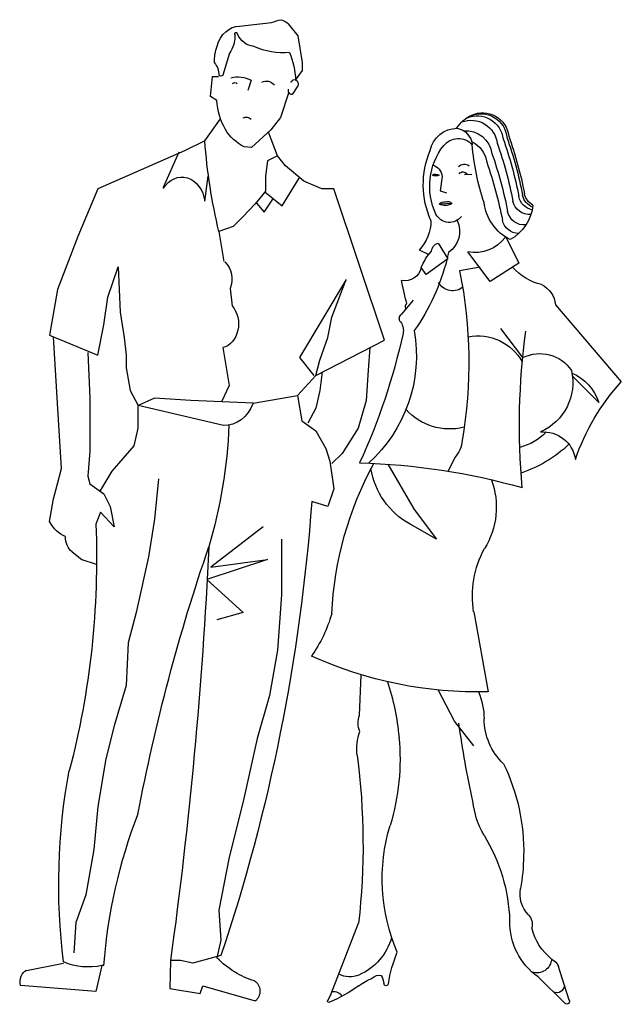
# Model space of a CAD drawing. Extents: x 223.1 to 224.18, y 35.22 to 37.
import ezdxf

# ---------------------------------------------------------------- set-up
doc = ezdxf.new("R2010")
doc.units = 0
doc.header["$MEASUREMENT"] = 0
doc.layers.add('GENTE', color=251, linetype='CONTINUOUS')
doc.layers.add('MUROS', color=1, linetype='CONTINUOUS')

# ---------------------------------------------------------------- blocks, each defined once
blk = doc.blocks.new('MA-2')
at = {"layer": 'GENTE'}
for p, q in [((0.1821, 1.4999), (0.1686, 1.5002)), ((0.2223, 1.4962), (0.2259, 1.4701)), ((0.2259, 1.4701), (0.2147, 1.4666)), ((0.2046, 1.4472), (0.2277, 1.4462)), ((0.1066, 1.3857), (0.0836, 1.3394)), ((0.2295, 1.3756), (0.2122, 1.3471)), ((0.1358, 1.306), (0.1762, 1.3597)), ((0.2637, 1.3631), (0.2465, 1.3551)), ((0.0836, 1.3394), (0.1358, 1.306)), ((0.2122, 1.3471), (0.2515, 1.3185)), ((0.1539, 1.3323), (0.1908, 1.3253)), ((0.2515, 1.3185), (0.2604, 1.3312)), ((0.2888, 1.2745), (0.2959, 1.3082)), ((0.275, 1.2723), (0.2957, 1.2472)), ((0.2862, 1.2675), (0.2888, 1.2745)), ((0.2891, 1.2606), (0.2862, 1.2675)), ((0.0177, 1.2638), (-0.1015, 1.1244)), ((0.0764, 1.1683), (0.1165, 1.221)), ((-0.0607, 1.0873), (-0.0131, 1.1348)), ((0.1997, 0.9877), (0.2118, 0.9629)), ((0.3208, 0.9755), (0.273, 0.8934)), ((0.273, 0.8934), (0.2324, 0.8402)), ((0.2324, 0.8402), (0.2803, 0.8673)), ((0.1654, 0.7083), (0.1395, 0.5637)), ((0.3719, 0.5212), (0.3691, 0.5947)), ((0.2, 0.5106), (0.2299, 0.5671)), ((0.1649, 0.4661), (0.2, 0.5106)), ((0.4236, 0.0161), (0.3735, 0.1451)), ((0.013, 0.069), (-0.0069, 0.0063)), ((0, 0), (0.0491, 0.048)), ((0.4236, 0.0161), (0.43, 0.0047))]:
    blk.add_line(p, q, dxfattribs=at)
for centre, radius, start, end in [((0.1491, 1.564), 0.0473, 65.1713, 173.6439), ((0.1521, 1.5627), 0.0469, 66.2044, 175.2492), ((0.1592, 1.5586), 0.0473, 67.5062, 173.6439), ((0.1413, 1.5473), 0.0658, 33.3372, 65.1713), ((0.1699, 1.5505), 0.0473, 69.0624, 173.6439), ((0.8038, 1.323), 0.7439, 160.6252, 168.9992), ((0.1795, 1.5317), 0.0473, 84.7198, 173.6439), ((0.202, 1.5501), 0.0341, 101.7096, 174.417), ((0.1944, 1.5327), 0.0507, 11.5315, 89.1806), ((0.8072, 1.3203), 0.7439, 160.6252, 168.9992), ((0.8139, 1.3177), 0.7439, 160.6252, 168.9992), ((0.8247, 1.3096), 0.7439, 160.6252, 168.9992), ((0.1889, 1.5162), 0.0473, 114.4908, 173.6439), ((-0.2796, 1.5909), 0.4493, 341.5508, 355.2121), ((0.193, 1.531), 0.0338, 38.2477, 137.1464), ((0.1268, 1.4788), 0.1182, 334.6459, 38.2477), ((0.8342, 1.2908), 0.7439, 160.6252, 168.9992), ((0.0969, 1.4812), 0.1596, 336.0031, 22.7307), ((0.8436, 1.2753), 0.7439, 160.6252, 168.9992), ((0.1821, 1.5041), 0.0144, 40.8329, 126.9362), ((0.2477, 1.4929), 0.0256, 109.4253, 172.4812), ((0.1849, 1.4961), 0.00829, 35.1977, 150.5271), ((0.2342, 1.4897), 0.0107, 56.7211, 125.5704), ((0.2338, 1.5095), 0.0125, 242.0412, 300.2503), ((0.0436, 1.4713), 0.0307, 298.4691, 348.1524), ((0.047, 1.4686), 0.0307, 292.7065, 348.1524), ((0.1389, 1.4527), 0.0811, 185.9186, 240.983), ((0.0537, 1.4659), 0.0307, 281.1789, 348.1524), ((0.0644, 1.4578), 0.0307, 265.3563, 348.1524), ((0.0607, 1.4591), 0.0865, 296.7072, 353.4024), ((0.2125, 1.441), 0.01, 66.0756, 141.4458), ((0.217, 1.4663), 0.0228, 237.1103, 298.0677), ((0.2191, 1.4396), 0.0108, 37.7062, 103.936), ((0.074, 1.439), 0.0307, 264.4332, 348.1524), ((0.2093, 1.4397), 0.0269, 215.7429, 334.6459), ((0.0834, 1.4235), 0.0307, 271.6197, 348.1524), ((0.2376, 1.3967), 0.0467, 155.3343, 234.9452), ((0.3235, 1.4174), 0.0808, 180.8172, 222.265), ((0.1631, 1.4266), 0.0682, 215.9833, 281.1304), ((0.2257, 1.3601), 0.0159, 3.035, 76.2467), ((0.589, 1.4403), 0.3869, 192.2083, 193.711), ((0.1667, 1.2929), 0.1012, 22.24, 42.276), ((0.589, 1.4403), 0.3869, 194.1005, 215.2142), ((0.0194, 1.3975), 0.0999, 283.5087, 319.1534), ((1.0061, 1.1599), 0.8319, 168.5333, 189.8063), ((0.2898, 1.3381), 0.0306, 193.685, 281.4988), ((0.2034, 1.3183), 0.0291, 228.9208, 330.6455), ((0.0607, 1.2612), 0.0431, 114.651, 176.5576), ((0.3021, 1.2578), 0.0133, 167.8564, 191.177), ((0.2897, 1.239), 0.0102, 322.8186, 53.8564), ((0.3182, 1.2173), 0.0257, 142.8186, 192.5028), ((-1.1839, 1.0454), 1.2666, 354.9083, 7.7561), ((0.5308, 1.1719), 0.2619, 170.0468, 227.9947), ((1.4397, 1.466), 1.1744, 192.5028, 204.5612), ((0.1572, 1.117), 0.0907, 78.4128, 151.5917), ((0.0456, 1.1073), 0.0684, 63.223, 146.2637), ((0.0205, 1.0622), 0.0849, 112.6911, 162.8444), ((0.0833, 1.123), 0.0971, 166.7934, 246.6083), ((-0.3856, 0.862), 0.3867, 18.3566, 42.7195), ((0.2088, 1.1448), 0.1056, 255.983, 318.3225), ((0.0393, 0.9758), 0.0583, 84.6278, 172.1063), ((0.1057, 1.102), 0.0988, 223.5849, 256.1805), ((0.2365, 1.022), 0.0503, 184.3403, 222.9992), ((0.1535, 1.18), 0.2325, 226.4161, 251.5069), ((0.4018, -0.2064), 1.1847, 91.4608, 105.8767), ((0.2141, 0.989), 0.1386, 298.5803, 351.2605), ((-0.2094, 0.6753), 0.6321, 2.6763, 28.4959), ((0.266, 0.8978), 0.1415, 159.4844, 212.028), ((-0.0146, 0.7365), 0.1823, 351.0942, 28.2484), ((0.6661, 0.7748), 0.2538, 195.9886, 215.2094), ((0.1581, 1.2922), 0.7287, 268.5405, 294.3674), ((0.7565, 0.4387), 0.4581, 161.7602, 174.5965), ((0.2707, 0.5148), 0.1241, 156.8799, 179.7934), ((0.3344, 0.507), 0.04, 337.7012, 20.828), ((0.0335, 0.5156), 0.1131, 313.5951, 359.7934), ((-1.4713, 0.7319), 1.6785, 347.3997, 352.3049), ((0.7151, 0.4426), 0.4165, 174.5965, 196.8247), ((0.2853, 0.4608), 0.0916, 352.4901, 19.8179), ((1.6079, 0.2864), 1.2424, 172.4901, 186.5309), ((0.4434, 0.274), 0.3684, 154.3004, 181.1869), ((0.0165, 0.3809), 0.151, 329.5406, 354.2276), ((-0.004, 0.2251), 0.3348, 336.7544, 16.8247), ((0.415, 0.1397), 0.3148, 148.4631, 178.2833), ((0.46, 0.2743), 0.385, 181.1869, 189.9201), ((0.0264, 0.1985), 0.0553, 316.4036, 9.9201), ((0.0849, 0.1428), 0.0255, 136.4036, 194.1081), ((-0.0224, 0.1477), 0.1227, 305.6454, 0.6468), ((-0.0385, 0.1596), 0.1013, 307.9777, 346.8233), ((0.4138, 0.1465), 0.1035, 194.9616, 246.7118), ((0.0486, -0.0091), 0.2747, 9.3578, 21.8297), ((0.0355, 0.0573), 0.0254, 117.4035, 155.9837), ((0.0513, 0.0819), 0.0267, 183.1703, 288.2156), ((0.3237, 0.0362), 0.00412, 189.3578, 356.5337), ((0.3573, 0.0342), 0.0295, 145.8159, 176.5337), ((0.3365, 0.0356), 0.0156, 42.0998, 103.6089), ((0.2971, -0.074), 0.1304, 54.305, 66.9849), ((0.389, 0.0889), 0.0409, 246.7118, 299.4784), ((0.0154, 0.0334), 0.014, 183.5241, 293.3227), ((0.5383, 0.2618), 0.283, 234.305, 246.6003), ((0.4185, 0.0044), 0.0173, 80.0359, 150.3741), ((-0.0031, 0.0035), 0.00468, 143.4605, 312.0315), ((0.4271, 0.0047), 0.00289, 246.6003, 0.7784)]:
    blk.add_arc(centre, radius, start, end, dxfattribs=at)
blk = doc.blocks.new('H-FTE')
at = {"layer": 'GENTE'}
for p, q in [((-0.0969, 1.7459), (-0.075, 1.7678)), ((0.0356, 1.7631), (-0.0363, 1.7699)), ((-0.1064, 1.6978), (-0.0969, 1.7459)), ((0.0584, 1.7146), (0.073, 1.6746)), ((-0.107, 1.6833), (-0.1064, 1.6978)), ((-0.0912, 1.6655), (-0.107, 1.6833)), ((0.0091, 1.6655), (0.0167, 1.6469)), ((0.0965, 1.672), (0.0828, 1.672)), ((0.1013, 1.6362), (0.0965, 1.672)), ((-0.095, 1.6537), (-0.0831, 1.6397)), ((-0.0755, 1.6439), (-0.0572, 1.5978)), ((0.0866, 1.629), (0.1013, 1.6362)), ((-0.0572, 1.5978), (-0.0353, 1.5759)), ((0.114, 1.556), (0.0785, 1.5954)), ((-0.0502, 1.5286), (-0.0296, 1.5718)), ((-0.0353, 1.5759), (0.0086, 1.544)), ((0.0086, 1.544), (0.0249, 1.545)), ((0.2078, 1.4722), (0.1719, 1.536)), ((-0.0611, 1.4381), (-0.099, 1.4881)), ((0.114, 1.4465), (0.1062, 1.4921)), ((-0.0218, 1.4637), (-0.0611, 1.4381)), ((-0.0202, 1.427), (-0.0393, 1.4503)), ((-0.0029, 1.443), (-0.0202, 1.427)), ((0.0821, 1.3917), (0.0711, 1.3373)), ((0.0569, 1.2885), (0.0522, 1.257)), ((0.073, 1.1818), (0.0593, 1.1134)), ((0.0593, 1.1134), (0.0762, 1.0837)), ((0.0717, 1.0407), (0.2645, 1.0769)), ((0.3495, 0.8839), (0.3603, 0.8624)), ((0.414, 0.8122), (0.3922, 0.7985)), ((0.3922, 0.7985), (0.3597, 0.7899)), ((0.1915, 0.073), (0.1928, 0.0223)), ((0.3466, 0.0639), (0.3603, 0.0168)), ((0.5169, 0.0551), (0.4332, 0.0684)), ((0.1186, 0.0274), (0, 0)), ((0.1244, 0.0131), (0.1186, 0.0274)), ((0.1928, 0.0223), (0.1244, 0.0131)), ((0.3603, 0.0168), (0.5305, 0.0277))]:
    blk.add_line(p, q, dxfattribs=at)
for points in [[(0.114, 1.556), (0.1596, 1.5377), (0.3557, 1.4693), (0.4013, 1.3826), (0.4469, 1.2868), (0.4651, 1.2046), (0.3557, 1.1681), (0.342, 1.2229), (0.3329, 1.2731), (0.3101, 1.3278), (0.3055, 1.2457), (0.2964, 1.2001), (0.2919, 1.1681), (0.2919, 1.1453), (0.2827, 1.1043), (0.2645, 1.0769)], [(-0.0958, 1.0951), (-0.1368, 1.1316), (-0.2919, 1.1955), (-0.1778, 1.4693), (-0.1505, 1.4693), (-0.1094, 1.483), (-0.0684, 1.5104), (-0.0502, 1.5286), (-0.0274, 1.5195), (-0.0228, 1.4921), (-0.0228, 1.4647), (-0.0137, 1.4556), (0, 1.4419), (0.0274, 1.4191), (0.0502, 1.4008), (0.0821, 1.3917)], [(-0.1368, 1.1316), (-0.1459, 1.159), (-0.1642, 1.2001), (-0.1733, 1.2366), (-0.2052, 1.305), (-0.1003, 1.1636), (-0.1322, 1.1316)], [(0.4651, 0.867), (0.456, 0.908), (0.4469, 0.9354), (0.4378, 0.9628), (0.4469, 1.0814), (0.4558, 1.2015)], [(-0.2591, 1.182), (-0.2554, 1.1408), (-0.2508, 1.086), (-0.2326, 1.0358), (-0.1961, 0.9902), (-0.1733, 0.9719)], [(0.3785, 1.1727), (0.3739, 1.0906), (0.3739, 0.9947), (0.3785, 0.9491), (0.3739, 0.9354), (0.342, 0.9172), (0.3283, 0.8944), (0.3192, 0.8578), (0.3495, 0.8839)], [(-0.1515, 1.1377), (-0.1459, 1.1043), (-0.1368, 1.0723), (-0.1186, 1.0449)], [(-0.0958, 1.0951), (-0.1049, 1.0495), (-0.1368, 1.0312), (-0.1596, 0.9993), (-0.1687, 0.9765), (-0.1778, 0.9263), (-0.1642, 0.8944), (-0.1277, 0.9035)], [(0.0049, 1.0808), (0.0046, 1.0814), (-0.0958, 1.0951)], [(0.0046, 1.0814), (0.1459, 1.086), (0.228, 1.0906), (0.2645, 1.0769)], [(0.3508, 0.9222), (0.3238, 0.9582), (0.2736, 1.0039), (0.2645, 1.0358), (0.2645, 1.0769)], [(0.2189, 0.9445), (0.228, 0.8715), (0.2417, 0.8031), (0.2691, 0.7027), (0.2873, 0.6479), (0.2919, 0.5704), (0.3192, 0.4974), (0.3375, 0.438), (0.3557, 0.3514), (0.3648, 0.2738), (0.3831, 0.1916), (0.4059, 0.1415), (0.4104, 0.0867)], [(-0.0182, 0.8578), (0.1003, 0.7848), (-0.0274, 0.7985), (0.1094, 0.762), (0.0274, 0.7027), (0.0866, 0.689)], [(-0.0593, 0.835), (-0.0593, 0.7346), (-0.0502, 0.6343), (-0.0319, 0.5521), (-0.0046, 0.4746), (0.0274, 0.3605), (0.0593, 0.2601), (0.0821, 0.1643), (0.0775, 0.1095), (0.0866, 0.0776)], [(0.0775, 0.0821), (0.1414, 0.0684), (0.1687, 0.073), (0.1915, 0.073)], [(0.342, 0.0639), (0.3466, 0.0639)]]:
    blk.add_lwpolyline(points, dxfattribs=at)
for centre, radius, start, end in [((-0.0388, 1.7096), 0.0685, 107.4072, 121.8936), ((-0.114, 1.4722), 0.3077, 75.3735, 79.762), ((0.0016, 1.7712), 0.0444, 272.4077, 332.2446), ((0.0364, 1.7105), 0.0526, 18.3022, 90.8269), ((0.0434, 1.7492), 0.00292, 341.3477, 152.2446), ((0.0891, 1.7448), 0.043, 175.4375, 224.5194), ((0.0388, 1.657), 0.1303, 153.241, 176.2668), ((-0.0632, 1.9111), 0.196, 265.8083, 289.8849), ((0.0257, 1.699), 0.0667, 358.3159, 24.7954), ((0.1127, 1.6741), 0.0306, 131.3902, 178.9804), ((0.0775, 1.6796), 0.00675, 227.4801, 312.5199), ((-0.0886, 1.6586), 0.00811, 21.6298, 217.9044), ((-0.025, 1.638), 0.0261, 67.0832, 134.3674), ((0.0398, 1.5891), 0.0824, 79.1168, 111.8648), ((0.0467, 1.6537), 0.00753, 52.726, 136.0816), ((-0.0823, 1.6472), 0.00756, 263.8399, 18.8908), ((-0.0083, 1.6341), 0.0951, 290.4038, 356.9175), ((0.0204, 1.5824), 0.0167, 64.6709, 130.5312), ((-0.6952, 1.628), 0.8124, 343.0913, 354.9149), ((0.166, 1.4376), 0.0527, 37.244, 170.3572), ((0.0918, 1.3058), 0.0389, 126.8653, 206.4118), ((0.0815, 1.2247), 0.0437, 132.1851, 258.7289), ((0.0702, 1.1139), 0.0732, 206.2913, 271.1494), ((0.8139, 1.0827), 0.7556, 183.1288, 200.2362), ((2.6334, 1.157), 2.7727, 185.2463, 202.8095), ((1.5826, 0.8002), 1.2239, 177.0877, 198.2893), ((0.4089, 0.9049), 0.0678, 287.1868, 325.9687), ((0.3982, 0.8387), 0.0308, 300.7616, 2.6688), ((-2.6008, -0.343), 2.9456, 13.3458, 23.2837), ((6.9726, 1.2373), 6.8803, 183.46613, 189.74267), ((-0.4593, 0.2106), 0.9035, 351.0658, 13.1457), ((-0.445, -0.0101), 0.7905, 5.3723, 26.0416), ((-0.0493, 0.2475), 0.2176, 283.6317, 308.6672), ((0.3772, 0.2381), 0.1769, 260.0389, 288.4727), ((0.5101, 0.0347), 0.0216, 341.327, 71.7747), ((0.0094, 0.0175), 0.0199, 111.9797, 241.7877)]:
    blk.add_arc(centre, radius, start, end, dxfattribs=at)

msp = doc.modelspace()

# ---------------------------------------------------------------- block references
at = {"layer": 'MUROS'}
for name, p, xscale in [('H-FTE', (223.5225, 35.2245), -0.8), ('MA-2', (224.0828, 35.2198), -1)]:
    msp.add_blockref(name, p, dxfattribs=dict(at, xscale=xscale))

doc.saveas('drawing.dxf')
